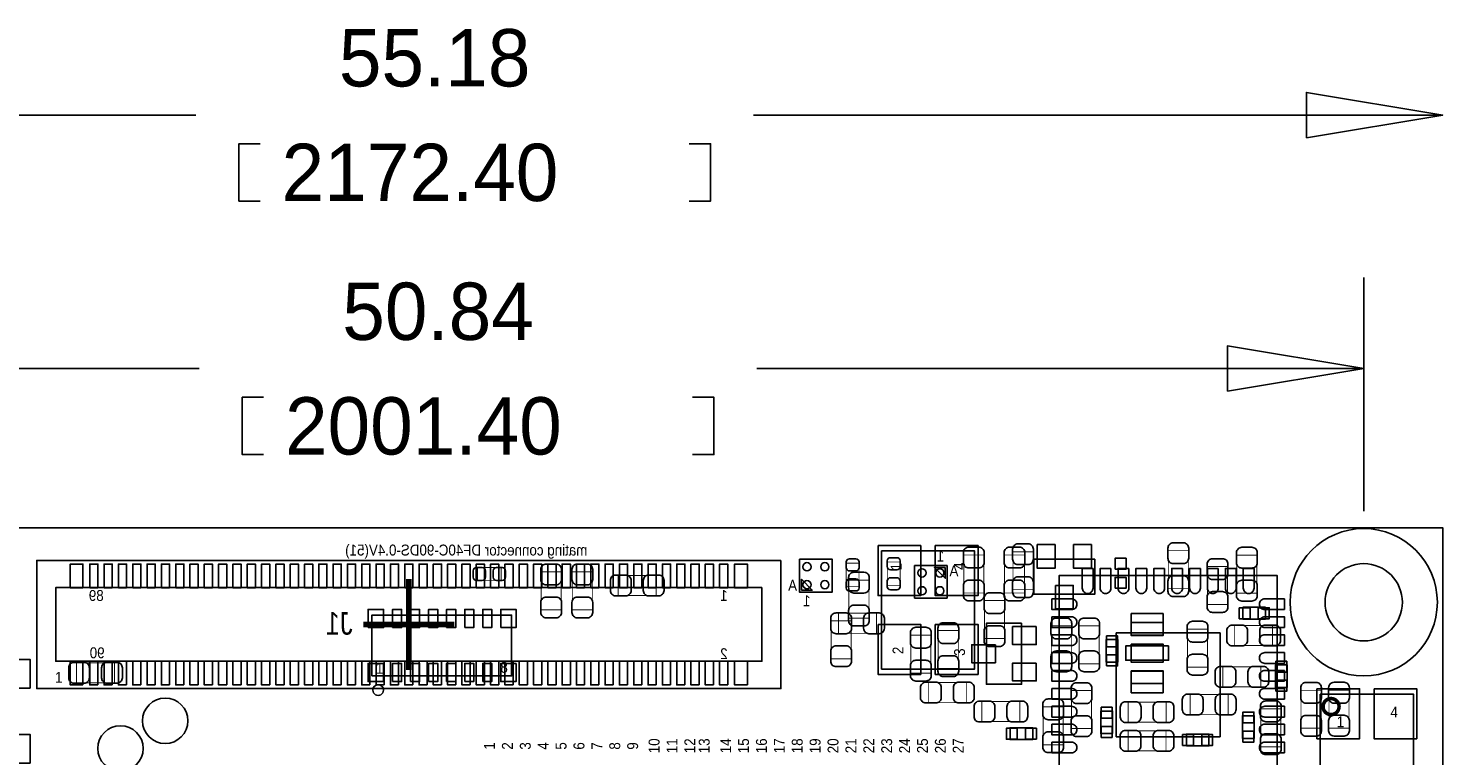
# Model space of a CAD drawing. Extents: x -13 to 81, y -8.8 to 48.8.
# Tile 8 of 9: x 21.7 to 61.1, y 23.7 to 44.1. Entities that reach past the tile are written whole.
import ezdxf

# ---------------------------------------------------------------- set-up
doc = ezdxf.new("R2010")
doc.units = 0
for name, color, linetype in [('BG_DIMENSION', 1, 'CONTINUOUS'), ('BG_OUTLINE', 3, 'CONTINUOUS'), ('PG_ASSEMBLY_BOTTOM', 140, 'CONTINUOUS'), ('PG_ASSEMBLY_TOP', 140, 'CONTINUOUS'), ('PG_BODY_CENTER', 211, 'CONTINUOUS'), ('PIN_BOTTOM', 211, 'CONTINUOUS'), ('PIN_TOP', 160, 'CONTINUOUS')]:
    doc.layers.add(name, color=color, linetype=linetype)

msp = doc.modelspace()

# ---------------------------------------------------------------- linework, layer by layer
at = {"layer": 'BG_DIMENSION'}
for points in [[(57.400952, 40.997632), (61.210952, 41.632632), (57.400952, 42.267632), (57.400952, 40.997632)], [(26.364946, 41.632632), (6.031992, 41.632632)], [(41.947846, 41.632632), (61.210952, 41.632632)], [(28.161996, 39.232332), (27.565096, 39.232332), (27.565096, 40.832532), (28.161996, 40.832532)], [(40.150796, 39.232332), (40.747696, 39.232332), (40.747696, 40.832532), (40.150796, 40.832532)], [(59.001152, 30.5689), (59.001152, 37.094414)], [(55.191152, 33.919414), (59.001152, 34.554414), (55.191152, 35.189414), (55.191152, 33.919414)], [(26.459434, 34.554414), (8.165592, 34.554414)], [(42.042334, 34.554414), (59.001152, 34.554414)], [(28.256484, 32.154114), (27.659584, 32.154114), (27.659584, 33.754314), (28.256484, 33.754314)], [(40.245284, 32.154114), (40.842184, 32.154114), (40.842184, 33.754314), (40.245284, 33.754314)]]:
    msp.add_lwpolyline(points, dxfattribs=at)
for points in [[(61.058552, 28.0289, 1), (56.943752, 28.0289, 1)], [(60.080652, 28.0289, 1), (57.921652, 28.0289, 1)]]:
    msp.add_lwpolyline(points, format="xyb", close=True, dxfattribs=at)
at = {"layer": 'BG_OUTLINE'}
msp.add_lwpolyline([(6.031992, 30.1117), (6.031992, 0), (61.210952, 0), (61.210952, 30.1117)], close=True, dxfattribs=at)
msp.add_lwpolyline([(6.031992, 30.1117), (6.031992, 0), (61.210952, 0), (61.210952, 30.1117)], close=True, dxfattribs=at)
at = {"layer": 'PG_ASSEMBLY_BOTTOM'}
for points in [[(42.71137, 29.19984), (21.91512, 29.19984), (21.91512, 25.61844), (42.71137, 25.61844), (42.71137, 29.19984)], [(43.231562, 29.229812), (43.231562, 28.311856), (44.149518, 28.311856), (44.149518, 29.229812), (43.231562, 29.229812)], [(49.78273, 29.231844), (51.48453, 29.231844), (51.48453, 28.251404), (49.78273, 28.251404), (49.78273, 29.231844)], [(46.445678, 29.05887), (46.445678, 28.140914)], [(47.363634, 29.05887), (46.445678, 29.05887)], [(47.363634, 28.140914), (47.363634, 29.05887)], [(42.181272, 28.43784), (22.445472, 28.43784), (22.445472, 26.38044), (42.181272, 26.38044), (42.181272, 28.43784)], [(46.445678, 28.140914), (47.363634, 28.140914)], [(49.437544, 27.44216), (49.437544, 25.74036), (48.457104, 25.74036), (48.457104, 27.44216), (49.437544, 27.44216)]]:
    msp.add_lwpolyline(points, dxfattribs=at)
at = {"layer": 'PG_ASSEMBLY_BOTTOM', "const_width": 0.024892}
for points in [[(48.382682, 29.347922), (47.822866, 29.347922), (47.822866, 28.287726), (48.382682, 28.287726), (48.382682, 29.347922)], [(49.520602, 29.347922), (48.960786, 29.347922), (48.960786, 28.287726), (49.520602, 28.287726), (49.520602, 29.347922)], [(54.098952, 29.470096), (53.539136, 29.470096), (53.539136, 28.4099), (54.098952, 28.4099), (54.098952, 29.470096)], [(55.456582, 28.283662), (56.016398, 28.283662), (56.016398, 29.343858), (55.456582, 29.343858), (55.456582, 28.283662)], [(44.536614, 28.46451), (44.896786, 28.46451), (44.896786, 29.124402), (44.536614, 29.124402), (44.536614, 28.46451)], [(46.047406, 29.154374), (45.687234, 29.154374), (45.687234, 28.494482), (46.047406, 28.494482), (46.047406, 29.154374)], [(54.635654, 27.966162), (55.19547, 27.966162), (55.19547, 29.026358), (54.635654, 29.026358), (54.635654, 27.966162)], [(45.384974, 27.16276), (45.384974, 27.722576), (44.324778, 27.722576), (44.324778, 27.16276), (45.384974, 27.16276)], [(44.114974, 26.452576), (44.67479, 26.452576), (44.67479, 27.512772), (44.114974, 27.512772), (44.114974, 26.452576)], [(47.110904, 26.178002), (47.67072, 26.178002), (47.67072, 27.238198), (47.110904, 27.238198), (47.110904, 26.178002)], [(50.830988, 27.370024), (50.271172, 27.370024), (50.271172, 26.309828), (50.830988, 26.309828), (50.830988, 27.370024)], [(51.046634, 26.309828), (51.60645, 26.309828), (51.60645, 27.370024), (51.046634, 27.370024), (51.046634, 26.309828)], [(54.078124, 26.217372), (54.63794, 26.217372), (54.63794, 27.277568), (54.078124, 27.277568), (54.078124, 26.217372)], [(56.45404, 26.821638), (56.45404, 27.381454), (55.393844, 27.381454), (55.393844, 26.821638), (56.45404, 26.821638)], [(46.345348, 26.051002), (46.905164, 26.051002), (46.905164, 27.111198), (46.345348, 27.111198), (46.345348, 26.051002)], [(55.066692, 26.227278), (55.066692, 25.667462), (56.126888, 25.667462), (56.126888, 26.227278), (55.066692, 26.227278)], [(48.32985, 25.258776), (48.32985, 24.69896), (49.390046, 24.69896), (49.390046, 25.258776), (48.32985, 25.258776)], [(51.393598, 25.563068), (50.833782, 25.563068), (50.833782, 24.502872), (51.393598, 24.502872), (51.393598, 25.563068)], [(53.478176, 24.682196), (53.478176, 25.242012), (52.41798, 25.242012), (52.41798, 24.682196), (53.478176, 24.682196)], [(55.211726, 24.892508), (55.211726, 25.452324), (54.15153, 25.452324), (54.15153, 24.892508), (55.211726, 24.892508)], [(57.808876, 25.57145), (57.24906, 25.57145), (57.24906, 24.511254), (57.808876, 24.511254), (57.808876, 25.57145)], [(58.590688, 25.574244), (58.030872, 25.574244), (58.030872, 24.514048), (58.590688, 24.514048), (58.590688, 25.574244)], [(50.04435, 24.05126), (50.604166, 24.05126), (50.604166, 25.111456), (50.04435, 25.111456), (50.04435, 24.05126)], [(56.68264, 25.055068), (56.122824, 25.055068), (56.122824, 23.994872), (56.68264, 23.994872), (56.68264, 25.055068)], [(52.415694, 24.441912), (52.415694, 23.882096), (53.47589, 23.882096), (53.47589, 24.441912), (52.415694, 24.441912)]]:
    msp.add_lwpolyline(points, dxfattribs=at)
at = {"layer": 'PG_ASSEMBLY_BOTTOM'}
for points in [[(47.304706, 28.999942), (47.304706, 28.699968), (47.004732, 28.999942)], [(43.29049, 28.370784), (43.29049, 28.670758), (43.590464, 28.370784)], [(55.625492, 27.557984), (55.625492, 27.888184), (56.255412, 27.888184), (56.255412, 27.557984)], [(52.499768, 27.460194), (53.398928, 27.460194), (53.398928, 27.109674), (52.499768, 27.109674)], [(52.133246, 26.357834), (51.803046, 26.357834), (51.803046, 26.987754), (52.133246, 26.987754)], [(52.499768, 26.858214), (53.398928, 26.858214), (53.398928, 26.360374), (52.499768, 26.360374)], [(52.499768, 26.108914), (53.398928, 26.108914), (53.398928, 25.758394), (52.499768, 25.758394)], [(56.863996, 25.649682), (56.533796, 25.649682), (56.533796, 26.279602), (56.863996, 26.279602)], [(51.982624, 24.36241), (51.652424, 24.36241), (51.652424, 24.99233), (51.982624, 24.99233)], [(55.942738, 24.229568), (55.612538, 24.229568), (55.612538, 24.859488), (55.942738, 24.859488)], [(49.749202, 24.5237), (49.749202, 24.1935), (49.119282, 24.1935), (49.119282, 24.5237)], [(54.04358, 24.019256), (54.04358, 24.349456), (54.6735, 24.349456), (54.6735, 24.019256)]]:
    msp.add_lwpolyline(points, close=True, dxfattribs=at)
at = {"layer": 'PG_ASSEMBLY_TOP'}
for points in [[(45.52442, 29.462984), (48.124364, 29.462984), (48.124364, 26.163016), (45.52442, 26.163016)], [(56.585866, 22.674072), (56.585866, 28.774136), (50.485802, 28.774136), (50.485802, 22.674072)], [(31.284672, 25.9715), (31.284672, 27.6733), (35.186112, 27.6733), (35.186112, 25.9715)], [(57.788302, 25.466802), (60.388246, 25.466802), (60.388246, 22.166834), (57.788302, 22.166834)]]:
    msp.add_lwpolyline(points, close=True, dxfattribs=at)
at = {"layer": 'PG_ASSEMBLY_TOP', "const_width": 0.024892}
for points in [[(49.199546, 29.440124), (49.759362, 29.440124), (49.759362, 28.379928), (49.199546, 28.379928), (49.199546, 29.440124)], [(34.893504, 29.00172), (34.893504, 28.641548), (34.233612, 28.641548), (34.233612, 29.00172), (34.893504, 29.00172)], [(36.012628, 28.876498), (36.572444, 28.876498), (36.572444, 27.816302), (36.012628, 27.816302), (36.012628, 28.876498)], [(36.88334, 28.876498), (37.443156, 28.876498), (37.443156, 27.816302), (36.88334, 27.816302), (36.88334, 28.876498)], [(38.166294, 28.218892), (38.166294, 28.778708), (39.22649, 28.778708), (39.22649, 28.218892), (38.166294, 28.218892)], [(44.614084, 28.647898), (45.1739, 28.647898), (45.1739, 27.587702), (44.614084, 27.587702), (44.614084, 28.647898)], [(48.963326, 27.015948), (48.40351, 27.015948), (48.40351, 28.076144), (48.963326, 28.076144), (48.963326, 27.015948)], [(23.027894, 25.780492), (23.027894, 26.340308), (24.08809, 26.340308), (24.08809, 25.780492), (23.027894, 25.780492)], [(46.833536, 25.22728), (46.833536, 25.787096), (47.893732, 25.787096), (47.893732, 25.22728), (46.833536, 25.22728)]]:
    msp.add_lwpolyline(points, dxfattribs=at)
at = {"layer": 'PG_ASSEMBLY_TOP'}
msp.add_lwpolyline([(31.606998, 25.5778, 0.999873), (31.30804, 25.578054, 1.000127), (31.606998, 25.5778)], format="xyb", dxfattribs=at)
at = {"layer": 'PG_ASSEMBLY_TOP', "const_width": 0.100076}
msp.add_lwpolyline([(58.311796, 25.11679, 1.000125), (57.864756, 25.11679, 0.999875), (58.311796, 25.11679)], format="xyb", dxfattribs=at)
at = {"layer": 'PG_BODY_CENTER', "const_width": 0.1524}
for points in [[(32.313372, 26.13914), (32.313372, 28.67914)], [(31.043372, 27.40914), (33.583372, 27.40914)]]:
    msp.add_lwpolyline(points, dxfattribs=at)
at = {"layer": 'PIN_BOTTOM'}
for points in [[(49.875694, 29.641546), (49.875694, 28.981654), (50.375566, 28.981654), (50.375566, 29.641546)], [(50.891694, 29.641546), (50.891694, 28.981654), (51.391566, 28.981654), (51.391566, 29.641546)], [(52.054252, 28.952952), (52.359052, 28.952952), (52.359052, 29.257752), (52.054252, 29.257752)], [(23.207472, 28.43403), (23.207472, 29.09443), (22.851872, 29.09443), (22.851872, 28.43403)], [(23.626572, 28.43403), (23.626572, 29.09443), (23.397972, 29.09443), (23.397972, 28.43403)], [(24.026622, 28.43403), (24.026622, 29.09443), (23.798022, 29.09443), (23.798022, 28.43403)], [(24.426672, 28.43403), (24.426672, 29.09443), (24.198072, 29.09443), (24.198072, 28.43403)], [(24.826722, 28.43403), (24.826722, 29.09443), (24.598122, 29.09443), (24.598122, 28.43403)], [(25.226772, 28.43403), (25.226772, 29.09443), (24.998172, 29.09443), (24.998172, 28.43403)], [(25.626822, 28.43403), (25.626822, 29.09443), (25.398222, 29.09443), (25.398222, 28.43403)], [(26.026872, 28.43403), (26.026872, 29.09443), (25.798272, 29.09443), (25.798272, 28.43403)], [(26.426922, 28.43403), (26.426922, 29.09443), (26.198322, 29.09443), (26.198322, 28.43403)], [(26.826972, 28.43403), (26.826972, 29.09443), (26.598372, 29.09443), (26.598372, 28.43403)], [(27.227022, 28.43403), (27.227022, 29.09443), (26.998422, 29.09443), (26.998422, 28.43403)], [(27.627072, 28.43403), (27.627072, 29.09443), (27.398472, 29.09443), (27.398472, 28.43403)], [(28.027122, 28.43403), (28.027122, 29.09443), (27.798522, 29.09443), (27.798522, 28.43403)], [(28.427172, 28.43403), (28.427172, 29.09443), (28.198572, 29.09443), (28.198572, 28.43403)], [(28.827222, 28.43403), (28.827222, 29.09443), (28.598622, 29.09443), (28.598622, 28.43403)], [(29.227272, 28.43403), (29.227272, 29.09443), (28.998672, 29.09443), (28.998672, 28.43403)], [(29.627322, 28.43403), (29.627322, 29.09443), (29.398722, 29.09443), (29.398722, 28.43403)], [(30.027372, 28.43403), (30.027372, 29.09443), (29.798772, 29.09443), (29.798772, 28.43403)], [(30.427422, 28.43403), (30.427422, 29.09443), (30.198822, 29.09443), (30.198822, 28.43403)], [(30.827472, 28.43403), (30.827472, 29.09443), (30.598872, 29.09443), (30.598872, 28.43403)], [(31.227522, 28.43403), (31.227522, 29.09443), (30.998922, 29.09443), (30.998922, 28.43403)], [(31.627572, 28.43403), (31.627572, 29.09443), (31.398972, 29.09443), (31.398972, 28.43403)], [(32.027622, 28.43403), (32.027622, 29.09443), (31.799022, 29.09443), (31.799022, 28.43403)], [(32.427672, 28.43403), (32.427672, 29.09443), (32.199072, 29.09443), (32.199072, 28.43403)], [(32.827722, 28.43403), (32.827722, 29.09443), (32.599122, 29.09443), (32.599122, 28.43403)], [(33.227772, 28.43403), (33.227772, 29.09443), (32.999172, 29.09443), (32.999172, 28.43403)], [(33.627822, 28.43403), (33.627822, 29.09443), (33.399222, 29.09443), (33.399222, 28.43403)], [(34.027872, 28.43403), (34.027872, 29.09443), (33.799272, 29.09443), (33.799272, 28.43403)], [(34.427922, 28.43403), (34.427922, 29.09443), (34.199322, 29.09443), (34.199322, 28.43403)], [(34.827972, 28.43403), (34.827972, 29.09443), (34.599372, 29.09443), (34.599372, 28.43403)], [(35.228022, 28.43403), (35.228022, 29.09443), (34.999422, 29.09443), (34.999422, 28.43403)], [(35.628072, 28.43403), (35.628072, 29.09443), (35.399472, 29.09443), (35.399472, 28.43403)], [(36.028122, 28.43403), (36.028122, 29.09443), (35.799522, 29.09443), (35.799522, 28.43403)], [(36.428172, 28.43403), (36.428172, 29.09443), (36.199572, 29.09443), (36.199572, 28.43403)], [(36.828222, 28.43403), (36.828222, 29.09443), (36.599622, 29.09443), (36.599622, 28.43403)], [(37.228272, 28.43403), (37.228272, 29.09443), (36.999672, 29.09443), (36.999672, 28.43403)], [(37.628322, 28.43403), (37.628322, 29.09443), (37.399722, 29.09443), (37.399722, 28.43403)], [(38.028372, 28.43403), (38.028372, 29.09443), (37.799772, 29.09443), (37.799772, 28.43403)], [(38.428422, 28.43403), (38.428422, 29.09443), (38.199822, 29.09443), (38.199822, 28.43403)], [(38.828472, 28.43403), (38.828472, 29.09443), (38.599872, 29.09443), (38.599872, 28.43403)], [(39.228522, 28.43403), (39.228522, 29.09443), (38.999922, 29.09443), (38.999922, 28.43403)], [(39.628572, 28.43403), (39.628572, 29.09443), (39.399972, 29.09443), (39.399972, 28.43403)], [(40.028622, 28.43403), (40.028622, 29.09443), (39.800022, 29.09443), (39.800022, 28.43403)], [(40.428672, 28.43403), (40.428672, 29.09443), (40.200072, 29.09443), (40.200072, 28.43403)], [(40.828722, 28.43403), (40.828722, 29.09443), (40.600122, 29.09443), (40.600122, 28.43403)], [(41.228772, 28.43403), (41.228772, 29.09443), (41.000172, 29.09443), (41.000172, 28.43403)], [(41.774872, 28.43403), (41.774872, 29.09443), (41.419272, 29.09443), (41.419272, 28.43403)], [(50.383694, 28.501594), (50.383694, 27.841702), (50.883566, 27.841702), (50.883566, 28.501594)], [(52.054252, 28.419044), (52.359052, 28.419044), (52.359052, 28.723844), (52.054252, 28.723844)], [(53.393848, 27.714194), (52.504848, 27.714194), (52.504848, 27.104594), (53.393848, 27.104594)], [(55.521098, 27.875484), (55.521098, 27.570684), (55.825898, 27.570684), (55.825898, 27.875484)], [(56.055006, 27.875484), (56.055006, 27.570684), (56.359806, 27.570684), (56.359806, 27.875484)], [(49.847246, 27.349196), (49.187354, 27.349196), (49.187354, 26.849324), (49.847246, 26.849324)], [(48.707294, 26.841196), (48.047402, 26.841196), (48.047402, 26.341324), (48.707294, 26.341324)], [(51.815746, 26.787348), (52.120546, 26.787348), (52.120546, 27.092148), (51.815746, 27.092148)], [(51.815746, 26.25344), (52.120546, 26.25344), (52.120546, 26.55824), (51.815746, 26.55824)], [(53.548788, 26.809954), (52.349908, 26.809954), (52.349908, 26.408634), (53.548788, 26.408634)], [(23.207472, 25.72385), (23.207472, 26.38425), (22.851872, 26.38425), (22.851872, 25.72385)], [(23.626572, 25.72385), (23.626572, 26.38425), (23.397972, 26.38425), (23.397972, 25.72385)], [(24.026622, 25.72385), (24.026622, 26.38425), (23.798022, 26.38425), (23.798022, 25.72385)], [(24.426672, 25.72385), (24.426672, 26.38425), (24.198072, 26.38425), (24.198072, 25.72385)], [(24.826722, 25.72385), (24.826722, 26.38425), (24.598122, 26.38425), (24.598122, 25.72385)], [(25.226772, 25.72385), (25.226772, 26.38425), (24.998172, 26.38425), (24.998172, 25.72385)], [(25.626822, 25.72385), (25.626822, 26.38425), (25.398222, 26.38425), (25.398222, 25.72385)], [(26.026872, 25.72385), (26.026872, 26.38425), (25.798272, 26.38425), (25.798272, 25.72385)], [(26.426922, 25.72385), (26.426922, 26.38425), (26.198322, 26.38425), (26.198322, 25.72385)], [(26.826972, 25.72385), (26.826972, 26.38425), (26.598372, 26.38425), (26.598372, 25.72385)], [(27.227022, 25.72385), (27.227022, 26.38425), (26.998422, 26.38425), (26.998422, 25.72385)], [(27.627072, 25.72385), (27.627072, 26.38425), (27.398472, 26.38425), (27.398472, 25.72385)], [(28.027122, 25.72385), (28.027122, 26.38425), (27.798522, 26.38425), (27.798522, 25.72385)], [(28.427172, 25.72385), (28.427172, 26.38425), (28.198572, 26.38425), (28.198572, 25.72385)], [(28.827222, 25.72385), (28.827222, 26.38425), (28.598622, 26.38425), (28.598622, 25.72385)], [(29.227272, 25.72385), (29.227272, 26.38425), (28.998672, 26.38425), (28.998672, 25.72385)], [(29.627322, 25.72385), (29.627322, 26.38425), (29.398722, 26.38425), (29.398722, 25.72385)], [(30.027372, 25.72385), (30.027372, 26.38425), (29.798772, 26.38425), (29.798772, 25.72385)], [(30.427422, 25.72385), (30.427422, 26.38425), (30.198822, 26.38425), (30.198822, 25.72385)], [(30.827472, 25.72385), (30.827472, 26.38425), (30.598872, 26.38425), (30.598872, 25.72385)], [(31.227522, 25.72385), (31.227522, 26.38425), (30.998922, 26.38425), (30.998922, 25.72385)], [(31.627572, 25.72385), (31.627572, 26.38425), (31.398972, 26.38425), (31.398972, 25.72385)], [(32.027622, 25.72385), (32.027622, 26.38425), (31.799022, 26.38425), (31.799022, 25.72385)], [(32.427672, 25.72385), (32.427672, 26.38425), (32.199072, 26.38425), (32.199072, 25.72385)], [(32.827722, 25.72385), (32.827722, 26.38425), (32.599122, 26.38425), (32.599122, 25.72385)], [(33.227772, 25.72385), (33.227772, 26.38425), (32.999172, 26.38425), (32.999172, 25.72385)], [(33.627822, 25.72385), (33.627822, 26.38425), (33.399222, 26.38425), (33.399222, 25.72385)], [(34.027872, 25.72385), (34.027872, 26.38425), (33.799272, 26.38425), (33.799272, 25.72385)], [(34.427922, 25.72385), (34.427922, 26.38425), (34.199322, 26.38425), (34.199322, 25.72385)], [(34.827972, 25.72385), (34.827972, 26.38425), (34.599372, 26.38425), (34.599372, 25.72385)], [(35.228022, 25.72385), (35.228022, 26.38425), (34.999422, 26.38425), (34.999422, 25.72385)], [(35.628072, 25.72385), (35.628072, 26.38425), (35.399472, 26.38425), (35.399472, 25.72385)], [(36.028122, 25.72385), (36.028122, 26.38425), (35.799522, 26.38425), (35.799522, 25.72385)], [(36.428172, 25.72385), (36.428172, 26.38425), (36.199572, 26.38425), (36.199572, 25.72385)], [(36.828222, 25.72385), (36.828222, 26.38425), (36.599622, 26.38425), (36.599622, 25.72385)], [(37.228272, 25.72385), (37.228272, 26.38425), (36.999672, 26.38425), (36.999672, 25.72385)], [(37.628322, 25.72385), (37.628322, 26.38425), (37.399722, 26.38425), (37.399722, 25.72385)], [(38.028372, 25.72385), (38.028372, 26.38425), (37.799772, 26.38425), (37.799772, 25.72385)], [(38.428422, 25.72385), (38.428422, 26.38425), (38.199822, 26.38425), (38.199822, 25.72385)], [(38.828472, 25.72385), (38.828472, 26.38425), (38.599872, 26.38425), (38.599872, 25.72385)], [(39.228522, 25.72385), (39.228522, 26.38425), (38.999922, 26.38425), (38.999922, 25.72385)], [(39.628572, 25.72385), (39.628572, 26.38425), (39.399972, 26.38425), (39.399972, 25.72385)], [(40.028622, 25.72385), (40.028622, 26.38425), (39.800022, 26.38425), (39.800022, 25.72385)], [(40.428672, 25.72385), (40.428672, 26.38425), (40.200072, 26.38425), (40.200072, 25.72385)], [(40.828722, 25.72385), (40.828722, 26.38425), (40.600122, 26.38425), (40.600122, 25.72385)], [(41.228772, 25.72385), (41.228772, 26.38425), (41.000172, 26.38425), (41.000172, 25.72385)], [(41.774872, 25.72385), (41.774872, 26.38425), (41.419272, 26.38425), (41.419272, 25.72385)], [(49.847246, 26.333196), (49.187354, 26.333196), (49.187354, 25.833324), (49.847246, 25.833324)], [(53.393848, 26.113994), (52.504848, 26.113994), (52.504848, 25.504394), (53.393848, 25.504394)], [(56.546496, 26.079196), (56.851296, 26.079196), (56.851296, 26.383996), (56.546496, 26.383996)], [(56.546496, 25.545288), (56.851296, 25.545288), (56.851296, 25.850088), (56.546496, 25.850088)], [(51.665124, 24.791924), (51.969924, 24.791924), (51.969924, 25.096724), (51.665124, 25.096724)], [(55.625238, 24.659082), (55.930038, 24.659082), (55.930038, 24.963882), (55.625238, 24.963882)], [(49.319688, 24.2062), (49.319688, 24.511), (49.014888, 24.511), (49.014888, 24.2062)], [(49.853596, 24.2062), (49.853596, 24.511), (49.548796, 24.511), (49.548796, 24.2062)], [(51.665124, 24.258016), (51.969924, 24.258016), (51.969924, 24.562816), (51.665124, 24.562816)], [(53.939186, 24.336756), (53.939186, 24.031956), (54.243986, 24.031956), (54.243986, 24.336756)], [(54.473094, 24.336756), (54.473094, 24.031956), (54.777894, 24.031956), (54.777894, 24.336756)], [(55.625238, 24.125174), (55.930038, 24.125174), (55.930038, 24.429974), (55.625238, 24.429974)]]:
    msp.add_lwpolyline(points, close=True, dxfattribs=at)
for points in [[(53.528976, 29.539946), (53.528976, 29.260038, 0.414846), (53.67909, 29.109924), (53.958998, 29.109924, 0.414846), (54.109112, 29.260038), (54.109112, 29.539946, 0.414846), (53.958998, 29.69006), (53.67909, 29.69006, 0.414846)], [(44.536614, 29.154374), (44.536614, 28.994354, 0.413587), (44.626784, 28.904438), (44.806616, 28.904438, 0.413587), (44.896786, 28.994354), (44.896786, 29.154374, 0.413587), (44.806616, 29.24429), (44.626784, 29.24429, 0.413587)], [(45.687234, 29.184346), (45.687234, 29.024326, 0.413587), (45.777404, 28.93441), (45.957236, 28.93441, 0.413587), (46.047406, 29.024326), (46.047406, 29.184346, 0.413587), (45.957236, 29.274262), (45.777404, 29.274262, 0.413587)], [(47.812706, 29.417772), (47.812706, 29.137864, 0.414846), (47.96282, 28.98775), (48.242728, 28.98775, 0.414846), (48.392842, 29.137864), (48.392842, 29.417772, 0.414846), (48.242728, 29.567886), (47.96282, 29.567886, 0.414846)], [(48.950626, 29.417772), (48.950626, 29.137864, 0.414846), (49.10074, 28.98775), (49.380648, 28.98775, 0.414846), (49.530762, 29.137864), (49.530762, 29.417772, 0.414846), (49.380648, 29.567886), (49.10074, 29.567886, 0.414846)], [(54.625494, 29.096208), (54.625494, 28.8163, 0.414846), (54.775608, 28.666186), (55.055516, 28.666186, 0.414846), (55.20563, 28.8163), (55.20563, 29.096208, 0.414846), (55.055516, 29.246322), (54.775608, 29.246322, 0.414846)], [(55.446422, 29.413708), (55.446422, 29.1338, 0.414846), (55.596536, 28.983686), (55.876444, 28.983686, 0.414846), (56.026558, 29.1338), (56.026558, 29.413708, 0.414846), (55.876444, 29.563822), (55.596536, 29.563822, 0.414846)], [(44.896786, 28.434538), (44.896786, 28.594558, 0.413587), (44.806616, 28.684474), (44.626784, 28.684474, 0.413587), (44.536614, 28.594558), (44.536614, 28.434538, 0.413587), (44.626784, 28.344622), (44.806616, 28.344622, 0.413587)], [(46.047406, 28.46451), (46.047406, 28.62453, 0.413587), (45.957236, 28.714446), (45.777404, 28.714446, 0.413587), (45.687234, 28.62453), (45.687234, 28.46451, 0.413587), (45.777404, 28.374594), (45.957236, 28.374594, 0.413587)], [(48.392842, 28.217876), (48.392842, 28.497784, 0.414846), (48.242728, 28.647898), (47.96282, 28.647898, 0.414846), (47.812706, 28.497784), (47.812706, 28.217876, 0.414846), (47.96282, 28.067762), (48.242728, 28.067762, 0.414846)], [(49.530762, 28.217876), (49.530762, 28.497784, 0.414846), (49.380648, 28.647898), (49.10074, 28.647898, 0.414846), (48.950626, 28.497784), (48.950626, 28.217876, 0.414846), (49.10074, 28.067762), (49.380648, 28.067762, 0.414846)], [(54.109112, 28.34005), (54.109112, 28.619958, 0.414846), (53.958998, 28.770072), (53.67909, 28.770072, 0.414846), (53.528976, 28.619958), (53.528976, 28.34005, 0.414846), (53.67909, 28.189936), (53.958998, 28.189936, 0.414846)], [(56.026558, 28.213812), (56.026558, 28.49372, 0.414846), (55.876444, 28.643834), (55.596536, 28.643834, 0.414846), (55.446422, 28.49372), (55.446422, 28.213812, 0.414846), (55.596536, 28.063698), (55.876444, 28.063698, 0.414846)], [(55.20563, 27.896312), (55.20563, 28.17622, 0.414846), (55.055516, 28.326334), (54.775608, 28.326334, 0.414846), (54.625494, 28.17622), (54.625494, 27.896312, 0.414846), (54.775608, 27.746198), (55.055516, 27.746198, 0.414846)], [(44.254928, 27.1526), (44.534836, 27.1526, 0.414846), (44.68495, 27.302714), (44.68495, 27.582622, 0.414846), (44.534836, 27.732736), (44.254928, 27.732736, 0.414846), (44.104814, 27.582622), (44.104814, 27.302714, 0.414846)], [(44.104814, 27.582622), (44.104814, 27.302714, 0.414846), (44.254928, 27.1526), (44.534836, 27.1526, 0.414846), (44.68495, 27.302714), (44.68495, 27.582622, 0.414846), (44.534836, 27.732736), (44.254928, 27.732736, 0.414846)], [(45.454824, 27.732736), (45.174916, 27.732736, 0.414846), (45.024802, 27.582622), (45.024802, 27.302714, 0.414846), (45.174916, 27.1526), (45.454824, 27.1526, 0.414846), (45.604938, 27.302714), (45.604938, 27.582622, 0.414846)], [(46.335188, 27.181048), (46.335188, 26.90114, 0.414846), (46.485302, 26.751026), (46.76521, 26.751026, 0.414846), (46.915324, 26.90114), (46.915324, 27.181048, 0.414846), (46.76521, 27.331162), (46.485302, 27.331162, 0.414846)], [(47.100744, 27.308048), (47.100744, 27.02814, 0.414846), (47.250858, 26.878026), (47.530766, 26.878026, 0.414846), (47.68088, 27.02814), (47.68088, 27.308048, 0.414846), (47.530766, 27.458162), (47.250858, 27.458162, 0.414846)], [(50.261012, 27.439874), (50.261012, 27.159966, 0.414846), (50.411126, 27.009852), (50.691034, 27.009852, 0.414846), (50.841148, 27.159966), (50.841148, 27.439874, 0.414846), (50.691034, 27.589988), (50.411126, 27.589988, 0.414846)], [(51.036474, 27.439874), (51.036474, 27.159966, 0.414846), (51.186588, 27.009852), (51.466496, 27.009852, 0.414846), (51.61661, 27.159966), (51.61661, 27.439874, 0.414846), (51.466496, 27.589988), (51.186588, 27.589988, 0.414846)], [(54.067964, 27.347418), (54.067964, 27.06751, 0.414846), (54.218078, 26.917396), (54.497986, 26.917396, 0.414846), (54.6481, 27.06751), (54.6481, 27.347418, 0.414846), (54.497986, 27.497532), (54.218078, 27.497532, 0.414846)], [(55.323994, 26.811478), (55.603902, 26.811478, 0.414846), (55.754016, 26.961592), (55.754016, 27.2415, 0.414846), (55.603902, 27.391614), (55.323994, 27.391614, 0.414846), (55.17388, 27.2415), (55.17388, 26.961592, 0.414846)], [(56.52389, 27.391614), (56.243982, 27.391614, 0.414846), (56.093868, 27.2415), (56.093868, 26.961592, 0.414846), (56.243982, 26.811478), (56.52389, 26.811478, 0.414846), (56.674004, 26.961592), (56.674004, 27.2415, 0.414846)], [(44.68495, 26.382726), (44.68495, 26.662634, 0.414846), (44.534836, 26.812748), (44.254928, 26.812748, 0.414846), (44.104814, 26.662634), (44.104814, 26.382726, 0.414846), (44.254928, 26.232612), (44.534836, 26.232612, 0.414846)], [(47.68088, 26.108152), (47.68088, 26.38806, 0.414846), (47.530766, 26.538174), (47.250858, 26.538174, 0.414846), (47.100744, 26.38806), (47.100744, 26.108152, 0.414846), (47.250858, 25.958038), (47.530766, 25.958038, 0.414846)], [(50.841148, 26.239978), (50.841148, 26.519886, 0.414846), (50.691034, 26.67), (50.411126, 26.67, 0.414846), (50.261012, 26.519886), (50.261012, 26.239978, 0.414846), (50.411126, 26.089864), (50.691034, 26.089864, 0.414846)], [(51.61661, 26.239978), (51.61661, 26.519886, 0.414846), (51.466496, 26.67), (51.186588, 26.67, 0.414846), (51.036474, 26.519886), (51.036474, 26.239978, 0.414846), (51.186588, 26.089864), (51.466496, 26.089864, 0.414846)], [(54.6481, 26.147522), (54.6481, 26.42743, 0.414846), (54.497986, 26.577544), (54.218078, 26.577544, 0.414846), (54.067964, 26.42743), (54.067964, 26.147522, 0.414846), (54.218078, 25.997408), (54.497986, 25.997408, 0.414846)], [(46.915324, 25.981152), (46.915324, 26.26106, 0.414846), (46.76521, 26.411174), (46.485302, 26.411174, 0.414846), (46.335188, 26.26106), (46.335188, 25.981152, 0.414846), (46.485302, 25.831038), (46.76521, 25.831038, 0.414846)], [(54.996842, 25.657302), (55.27675, 25.657302, 0.414846), (55.426864, 25.807416), (55.426864, 26.087324, 0.414846), (55.27675, 26.237438), (54.996842, 26.237438, 0.414846), (54.846728, 26.087324), (54.846728, 25.807416, 0.414846)], [(56.196738, 26.237438), (55.91683, 26.237438, 0.414846), (55.766716, 26.087324), (55.766716, 25.807416, 0.414846), (55.91683, 25.657302), (56.196738, 25.657302, 0.414846), (56.346852, 25.807416), (56.346852, 26.087324, 0.414846)], [(50.823622, 25.632918), (50.823622, 25.35301, 0.414846), (50.973736, 25.202896), (51.253644, 25.202896, 0.414846), (51.403758, 25.35301), (51.403758, 25.632918, 0.414846), (51.253644, 25.783032), (50.973736, 25.783032, 0.414846)], [(57.2389, 25.6413), (57.2389, 25.361392, 0.414846), (57.389014, 25.211278), (57.668922, 25.211278, 0.414846), (57.819036, 25.361392), (57.819036, 25.6413, 0.414846), (57.668922, 25.791414), (57.389014, 25.791414, 0.414846)], [(58.020712, 25.644094), (58.020712, 25.364186, 0.414846), (58.170826, 25.214072), (58.450734, 25.214072, 0.414846), (58.600848, 25.364186), (58.600848, 25.644094, 0.414846), (58.450734, 25.794208), (58.170826, 25.794208, 0.414846)], [(48.26, 24.6888), (48.539908, 24.6888, 0.414846), (48.690022, 24.838914), (48.690022, 25.118822, 0.414846), (48.539908, 25.268936), (48.26, 25.268936, 0.414846), (48.109886, 25.118822), (48.109886, 24.838914, 0.414846)], [(49.459896, 25.268936), (49.179988, 25.268936, 0.414846), (49.029874, 25.118822), (49.029874, 24.838914, 0.414846), (49.179988, 24.6888), (49.459896, 24.6888, 0.414846), (49.61001, 24.838914), (49.61001, 25.118822, 0.414846)], [(50.03419, 25.181306), (50.03419, 24.901398, 0.414846), (50.184304, 24.751284), (50.464212, 24.751284, 0.414846), (50.614326, 24.901398), (50.614326, 25.181306, 0.414846), (50.464212, 25.33142), (50.184304, 25.33142, 0.414846)], [(52.34813, 24.672036), (52.628038, 24.672036, 0.414846), (52.778152, 24.82215), (52.778152, 25.102058, 0.414846), (52.628038, 25.252172), (52.34813, 25.252172, 0.414846), (52.198016, 25.102058), (52.198016, 24.82215, 0.414846)], [(53.548026, 25.252172), (53.268118, 25.252172, 0.414846), (53.118004, 25.102058), (53.118004, 24.82215, 0.414846), (53.268118, 24.672036), (53.548026, 24.672036, 0.414846), (53.69814, 24.82215), (53.69814, 25.102058, 0.414846)], [(54.08168, 24.882348), (54.361588, 24.882348, 0.414846), (54.511702, 25.032462), (54.511702, 25.31237, 0.414846), (54.361588, 25.462484), (54.08168, 25.462484, 0.414846), (53.931566, 25.31237), (53.931566, 25.032462, 0.414846)], [(55.281576, 25.462484), (55.001668, 25.462484, 0.414846), (54.851554, 25.31237), (54.851554, 25.032462, 0.414846), (55.001668, 24.882348), (55.281576, 24.882348, 0.414846), (55.43169, 25.032462), (55.43169, 25.31237, 0.414846)], [(56.112664, 25.124918), (56.112664, 24.84501, 0.414846), (56.262778, 24.694896), (56.542686, 24.694896, 0.414846), (56.6928, 24.84501), (56.6928, 25.124918, 0.414846), (56.542686, 25.275032), (56.262778, 25.275032, 0.414846)], [(51.403758, 24.433022), (51.403758, 24.71293, 0.414846), (51.253644, 24.863044), (50.973736, 24.863044, 0.414846), (50.823622, 24.71293), (50.823622, 24.433022, 0.414846), (50.973736, 24.282908), (51.253644, 24.282908, 0.414846)], [(57.819036, 24.441404), (57.819036, 24.721312, 0.414846), (57.668922, 24.871426), (57.389014, 24.871426, 0.414846), (57.2389, 24.721312), (57.2389, 24.441404, 0.414846), (57.389014, 24.29129), (57.668922, 24.29129, 0.414846)], [(58.600848, 24.444198), (58.600848, 24.724106, 0.414846), (58.450734, 24.87422), (58.170826, 24.87422, 0.414846), (58.020712, 24.724106), (58.020712, 24.444198, 0.414846), (58.170826, 24.294084), (58.450734, 24.294084, 0.414846)], [(50.614326, 23.98141), (50.614326, 24.261318, 0.414846), (50.464212, 24.411432), (50.184304, 24.411432, 0.414846), (50.03419, 24.261318), (50.03419, 23.98141, 0.414846), (50.184304, 23.831296), (50.464212, 23.831296, 0.414846)], [(52.345844, 23.871936), (52.625752, 23.871936, 0.414846), (52.775866, 24.02205), (52.775866, 24.301958, 0.414846), (52.625752, 24.452072), (52.345844, 24.452072, 0.414846), (52.19573, 24.301958), (52.19573, 24.02205, 0.414846)], [(53.54574, 24.452072), (53.265832, 24.452072, 0.414846), (53.115718, 24.301958), (53.115718, 24.02205, 0.414846), (53.265832, 23.871936), (53.54574, 23.871936, 0.414846), (53.695854, 24.02205), (53.695854, 24.301958, 0.414846)], [(56.6928, 23.925022), (56.6928, 24.20493, 0.414846), (56.542686, 24.355044), (56.262778, 24.355044, 0.414846), (56.112664, 24.20493), (56.112664, 23.925022, 0.414846), (56.262778, 23.774908), (56.542686, 23.774908, 0.414846)]]:
    msp.add_lwpolyline(points, format="xyb", close=True, dxfattribs=at)
for centre, radius in [((59.001152, 28.0289), 2.0574), ((43.440604, 29.02077), 0.115062), ((43.940476, 29.02077), 0.115062), ((46.65472, 28.849828), 0.115062), ((47.154592, 28.849828), 0.115062), ((43.440604, 28.520898), 0.115062), ((43.940476, 28.520898), 0.115062), ((46.65472, 28.349956), 0.115062), ((47.154592, 28.349956), 0.115062), ((24.25573, 23.94839), 0.635)]:
    msp.add_circle(centre, radius, dxfattribs=at)
at = {"layer": 'PIN_TOP'}
for points in [[(45.427392, 29.611574), (46.621192, 29.611574), (46.621192, 28.214574), (45.427392, 28.214574)], [(47.027592, 29.611574), (48.221392, 29.611574), (48.221392, 28.214574), (47.027592, 28.214574)], [(31.175452, 27.32278), (31.175452, 27.83078), (31.607252, 27.83078), (31.607252, 27.32278)], [(31.858712, 27.32278), (31.858712, 27.83078), (32.112712, 27.83078), (32.112712, 27.32278)], [(32.361632, 27.32278), (32.361632, 27.83078), (32.615632, 27.83078), (32.615632, 27.32278)], [(32.867092, 27.32278), (32.867092, 27.83078), (33.121092, 27.83078), (33.121092, 27.32278)], [(33.370012, 27.32278), (33.370012, 27.83078), (33.624012, 27.83078), (33.624012, 27.32278)], [(33.875472, 27.32278), (33.875472, 27.83078), (34.129472, 27.83078), (34.129472, 27.32278)], [(34.378392, 27.32278), (34.378392, 27.83078), (34.632392, 27.83078), (34.632392, 27.32278)], [(34.881312, 27.32278), (34.881312, 27.83078), (35.313112, 27.83078), (35.313112, 27.32278)], [(45.427392, 27.411426), (46.621192, 27.411426), (46.621192, 26.014426), (45.427392, 26.014426)], [(47.027592, 27.411426), (48.221392, 27.411426), (48.221392, 26.014426), (47.027592, 26.014426)], [(54.985793, 27.174063), (54.985793, 24.274145), (52.085875, 24.274145), (52.085875, 27.174063)], [(21.733002, 25.631394), (19.523202, 25.631394), (19.523202, 26.431494), (21.733002, 26.431494)], [(31.607252, 26.32202), (31.607252, 25.81402), (31.175452, 25.81402), (31.175452, 26.32202)], [(31.858712, 25.81402), (31.858712, 26.32202), (32.112712, 26.32202), (32.112712, 25.81402)], [(32.361632, 25.81402), (32.361632, 26.32202), (32.615632, 26.32202), (32.615632, 25.81402)], [(32.867092, 25.81402), (32.867092, 26.32202), (33.121092, 26.32202), (33.121092, 25.81402)], [(33.370012, 25.81402), (33.370012, 26.32202), (33.624012, 26.32202), (33.624012, 25.81402)], [(33.875472, 25.81402), (33.875472, 26.32202), (34.129472, 26.32202), (34.129472, 25.81402)], [(34.378392, 25.81402), (34.378392, 26.32202), (34.632392, 26.32202), (34.632392, 25.81402)], [(35.313112, 26.32202), (35.313112, 25.81402), (34.881312, 25.81402), (34.881312, 26.32202)], [(57.691274, 25.615392), (58.885074, 25.615392), (58.885074, 24.218392), (57.691274, 24.218392)], [(59.291474, 25.615392), (60.485274, 25.615392), (60.485274, 24.218392), (59.291474, 24.218392)], [(21.733002, 23.533354), (19.523202, 23.533354), (19.523202, 24.333454), (21.733002, 24.333454)]]:
    msp.add_lwpolyline(points, close=True, dxfattribs=at)
for points in [[(49.769522, 29.509974), (49.769522, 29.230066, -0.414846), (49.619408, 29.079952), (49.3395, 29.079952, -0.414846), (49.189386, 29.230066), (49.189386, 29.509974, -0.414846), (49.3395, 29.660088), (49.619408, 29.660088, -0.414846)], [(34.20364, 29.00172), (34.36366, 29.00172, -0.413587), (34.453576, 28.91155), (34.453576, 28.731718, -0.413587), (34.36366, 28.641548), (34.20364, 28.641548, -0.413587), (34.113724, 28.731718), (34.113724, 28.91155, -0.413587)], [(34.923476, 28.641548), (34.763456, 28.641548, -0.413587), (34.67354, 28.731718), (34.67354, 28.91155, -0.413587), (34.763456, 29.00172), (34.923476, 29.00172, -0.413587), (35.013392, 28.91155), (35.013392, 28.731718, -0.413587)], [(36.582604, 28.946348), (36.582604, 28.66644, -0.414846), (36.43249, 28.516326), (36.152582, 28.516326, -0.414846), (36.002468, 28.66644), (36.002468, 28.946348, -0.414846), (36.152582, 29.096462), (36.43249, 29.096462, -0.414846)], [(37.453316, 28.946348), (37.453316, 28.66644, -0.414846), (37.303202, 28.516326), (37.023294, 28.516326, -0.414846), (36.87318, 28.66644), (36.87318, 28.946348, -0.414846), (37.023294, 29.096462), (37.303202, 29.096462, -0.414846)], [(45.18406, 28.717748), (45.18406, 28.43784, -0.414846), (45.033946, 28.287726), (44.754038, 28.287726, -0.414846), (44.603924, 28.43784), (44.603924, 28.717748, -0.414846), (44.754038, 28.867862), (45.033946, 28.867862, -0.414846)], [(51.436016, 28.974034), (51.135788, 28.974034), (51.135788, 28.424124, 0.414214), (51.285902, 28.27401, 0.414214), (51.436016, 28.424124)], [(51.935888, 28.974034), (51.63566, 28.974034), (51.63566, 28.424124, 0.414214), (51.785774, 28.27401, 0.414214), (51.935888, 28.424124)], [(52.436014, 28.974034), (52.135786, 28.974034), (52.135786, 28.424124, 0.414214), (52.2859, 28.27401, 0.414214), (52.436014, 28.424124)], [(52.935886, 28.974034), (52.635658, 28.974034), (52.635658, 28.424124, 0.414214), (52.785772, 28.27401, 0.414214), (52.935886, 28.424124)], [(53.436012, 28.974034), (53.135784, 28.974034), (53.135784, 28.424124, 0.414214), (53.285898, 28.27401, 0.414214), (53.436012, 28.424124)], [(53.935884, 28.974034), (53.635656, 28.974034), (53.635656, 28.424124, 0.414214), (53.78577, 28.27401, 0.414214), (53.935884, 28.424124)], [(54.43601, 28.974034), (54.135782, 28.974034), (54.135782, 28.424124, 0.414214), (54.285896, 28.27401, 0.414214), (54.43601, 28.424124)], [(54.935882, 28.974034), (54.635654, 28.974034), (54.635654, 28.424124, 0.414214), (54.785768, 28.27401, 0.414214), (54.935882, 28.424124)], [(55.436008, 28.974034), (55.13578, 28.974034), (55.13578, 28.424124, 0.414214), (55.285894, 28.27401, 0.414214), (55.436008, 28.424124)], [(55.93588, 28.974034), (55.635652, 28.974034), (55.635652, 28.424124, 0.414214), (55.785766, 28.27401, 0.414214), (55.93588, 28.424124)], [(38.096444, 28.788868), (38.376352, 28.788868, -0.414846), (38.526466, 28.638754), (38.526466, 28.358846, -0.414846), (38.376352, 28.208732), (38.096444, 28.208732, -0.414846), (37.94633, 28.358846), (37.94633, 28.638754, -0.414846)], [(39.29634, 28.208732), (39.016432, 28.208732, -0.414846), (38.866318, 28.358846), (38.866318, 28.638754, -0.414846), (39.016432, 28.788868), (39.29634, 28.788868, -0.414846), (39.446454, 28.638754), (39.446454, 28.358846, -0.414846)], [(49.189386, 28.310078), (49.189386, 28.589986, -0.414846), (49.3395, 28.7401), (49.619408, 28.7401, -0.414846), (49.769522, 28.589986), (49.769522, 28.310078, -0.414846), (49.619408, 28.159964), (49.3395, 28.159964, -0.414846)], [(36.002468, 27.746452), (36.002468, 28.02636, -0.414846), (36.152582, 28.176474), (36.43249, 28.176474, -0.414846), (36.582604, 28.02636), (36.582604, 27.746452, -0.414846), (36.43249, 27.596338), (36.152582, 27.596338, -0.414846)], [(36.87318, 27.746452), (36.87318, 28.02636, -0.414846), (37.023294, 28.176474), (37.303202, 28.176474, -0.414846), (37.453316, 28.02636), (37.453316, 27.746452, -0.414846), (37.303202, 27.596338), (37.023294, 27.596338, -0.414846)], [(48.973486, 28.145994), (48.973486, 27.866086, -0.414846), (48.823372, 27.715972), (48.543464, 27.715972, -0.414846), (48.39335, 27.866086), (48.39335, 28.145994, -0.414846), (48.543464, 28.296108), (48.823372, 28.296108, -0.414846)], [(50.285904, 28.12415), (50.285904, 27.823922), (50.835814, 27.823922, 0.414214), (50.985928, 27.974036, 0.414214), (50.835814, 28.12415)], [(56.785764, 27.823922), (56.785764, 28.12415), (56.235854, 28.12415, 0.414214), (56.08574, 27.974036, 0.414214), (56.235854, 27.823922)], [(44.603924, 27.517852), (44.603924, 27.79776, -0.414846), (44.754038, 27.947874), (45.033946, 27.947874, -0.414846), (45.18406, 27.79776), (45.18406, 27.517852, -0.414846), (45.033946, 27.367738), (44.754038, 27.367738, -0.414846)], [(50.285904, 27.624278), (50.285904, 27.32405), (50.835814, 27.32405, 0.414214), (50.985928, 27.474164, 0.414214), (50.835814, 27.624278)], [(56.785764, 27.32405), (56.785764, 27.624278), (56.235854, 27.624278, 0.414214), (56.08574, 27.474164, 0.414214), (56.235854, 27.32405)], [(48.39335, 26.946098), (48.39335, 27.226006, -0.414846), (48.543464, 27.37612), (48.823372, 27.37612, -0.414846), (48.973486, 27.226006), (48.973486, 26.946098, -0.414846), (48.823372, 26.795984), (48.543464, 26.795984, -0.414846)], [(50.285904, 27.124152), (50.285904, 26.823924), (50.835814, 26.823924, 0.414214), (50.985928, 26.974038, 0.414214), (50.835814, 27.124152)], [(56.785764, 26.823924), (56.785764, 27.124152), (56.235854, 27.124152, 0.414214), (56.08574, 26.974038, 0.414214), (56.235854, 26.823924)], [(50.285904, 26.62428), (50.285904, 26.324052), (50.835814, 26.324052, 0.414214), (50.985928, 26.474166, 0.414214), (50.835814, 26.62428)], [(56.785764, 26.324052), (56.785764, 26.62428), (56.235854, 26.62428, 0.414214), (56.08574, 26.474166, 0.414214), (56.235854, 26.324052)], [(22.958044, 26.350468), (23.237952, 26.350468, -0.414846), (23.388066, 26.200354), (23.388066, 25.920446, -0.414846), (23.237952, 25.770332), (22.958044, 25.770332, -0.414846), (22.80793, 25.920446), (22.80793, 26.200354, -0.414846)], [(24.15794, 25.770332), (23.878032, 25.770332, -0.414846), (23.727918, 25.920446), (23.727918, 26.200354, -0.414846), (23.878032, 26.350468), (24.15794, 26.350468, -0.414846), (24.308054, 26.200354), (24.308054, 25.920446, -0.414846)], [(50.285904, 26.124154), (50.285904, 25.823926), (50.835814, 25.823926, 0.414214), (50.985928, 25.97404, 0.414214), (50.835814, 26.124154)], [(56.785764, 25.823926), (56.785764, 26.124154), (56.235854, 26.124154, 0.414214), (56.08574, 25.97404, 0.414214), (56.235854, 25.823926)], [(46.763686, 25.797256), (47.043594, 25.797256, -0.414846), (47.193708, 25.647142), (47.193708, 25.367234, -0.414846), (47.043594, 25.21712), (46.763686, 25.21712, -0.414846), (46.613572, 25.367234), (46.613572, 25.647142, -0.414846)], [(47.963582, 25.21712), (47.683674, 25.21712, -0.414846), (47.53356, 25.367234), (47.53356, 25.647142, -0.414846), (47.683674, 25.797256), (47.963582, 25.797256, -0.414846), (48.113696, 25.647142), (48.113696, 25.367234, -0.414846)], [(50.285904, 25.624282), (50.285904, 25.324054), (50.835814, 25.324054, 0.414214), (50.985928, 25.474168, 0.414214), (50.835814, 25.624282)], [(56.785764, 25.324054), (56.785764, 25.624282), (56.235854, 25.624282, 0.414214), (56.08574, 25.474168, 0.414214), (56.235854, 25.324054)], [(50.285904, 25.124156), (50.285904, 24.823928), (50.835814, 24.823928, 0.414214), (50.985928, 24.974042, 0.414214), (50.835814, 25.124156)], [(56.785764, 24.823928), (56.785764, 25.124156), (56.235854, 25.124156, 0.414214), (56.08574, 24.974042, 0.414214), (56.235854, 24.823928)], [(50.285904, 24.624284), (50.285904, 24.324056), (50.835814, 24.324056, 0.414214), (50.985928, 24.47417, 0.414214), (50.835814, 24.624284)], [(56.785764, 24.324056), (56.785764, 24.624284), (56.235854, 24.624284, 0.414214), (56.08574, 24.47417, 0.414214), (56.235854, 24.324056)], [(50.285904, 24.124158), (50.285904, 23.82393), (50.835814, 23.82393, 0.414214), (50.985928, 23.974044, 0.414214), (50.835814, 24.124158)], [(56.785764, 23.82393), (56.785764, 24.124158), (56.235854, 24.124158, 0.414214), (56.08574, 23.974044, 0.414214), (56.235854, 23.82393)]]:
    msp.add_lwpolyline(points, format="xyb", close=True, dxfattribs=at)
for centre, radius in [((59.001152, 28.0289), 2.0574), ((25.50668, 24.720296), 0.635)]:
    msp.add_circle(centre, radius, dxfattribs=at)

# ---------------------------------------------------------------- texts
at = {"layer": 'BG_DIMENSION'}
for s, p in [('55.18', (30.359096, 42.432732)), ('2172.40', (28.758896, 39.232332)), ('50.84', (30.453584, 35.354514)), ('2001.40', (28.853384, 32.154114))]:
    msp.add_text(s, height=1.6002, dxfattribs=at).set_placement(p)
at = {"layer": 'BG_DIMENSION', "text_generation_flag": 2, "width": 0.84}
msp.add_text('J1', height=0.635, dxfattribs=at).set_placement((30.744668, 27.123136))
at = {"layer": 'PG_ASSEMBLY_BOTTOM', "text_generation_flag": 2, "width": 0.916667}
for s, p in [('mating connector DF40C-90DS-0.4V(51)', (37.304472, 29.335222)), ('1', (47.281338, 29.165296)), ('A', (47.673768, 28.75534)), ('A', (43.16476, 28.351226)), ('89', (23.786592, 28.067)), ('1', (41.223692, 28.067)), ('1', (43.539664, 27.917902)), ('90', (23.811992, 26.4668)), ('2', (41.223692, 26.4414))]:
    msp.add_text(s, height=0.3048, dxfattribs=at).set_placement(p)
at = {"layer": 'PG_ASSEMBLY_TOP', "width": 0.916667}
for s, p in [('1', (46.087792, 28.9179)), ('4', (47.857918, 28.933648)), ('2', (46.138592, 26.5811)), ('3', (47.857918, 26.533602)), ('1', (34.721546, 23.913592)), ('2', (35.221672, 23.913592)), ('3', (35.721544, 23.913592)), ('4', (36.22167, 23.913592)), ('5', (36.721542, 23.913592)), ('6', (37.221668, 23.913592)), ('7', (37.72154, 23.913592)), ('8', (38.221666, 23.913592)), ('9', (38.721538, 23.913592)), ('10', (39.321486, 23.81377)), ('11', (39.821612, 23.81377)), ('12', (40.321484, 23.81377)), ('13', (40.721534, 23.81377)), ('14', (41.321482, 23.81377)), ('15', (41.821608, 23.81377)), ('16', (42.32148, 23.81377)), ('17', (42.821606, 23.81377)), ('18', (43.321478, 23.81377)), ('19', (43.821604, 23.81377)), ('20', (44.321476, 23.81377)), ('21', (44.821602, 23.81377)), ('22', (45.321474, 23.81377)), ('23', (45.8216, 23.81377)), ('24', (46.321472, 23.81377)), ('25', (46.821598, 23.81377)), ('26', (47.32147, 23.81377)), ('27', (47.821596, 23.81377))]:
    msp.add_text(s, height=0.3048, rotation=90, dxfattribs=at).set_placement(p)
for s, p in [('1', (22.427692, 25.781)), ('1', (31.393892, 26.035)), ('8', (34.873692, 26.0604)), ('4', (59.747658, 24.812498)), ('1', (58.247534, 24.541988))]:
    msp.add_text(s, height=0.3048, dxfattribs=at).set_placement(p)

doc.saveas('drawing.dxf')
